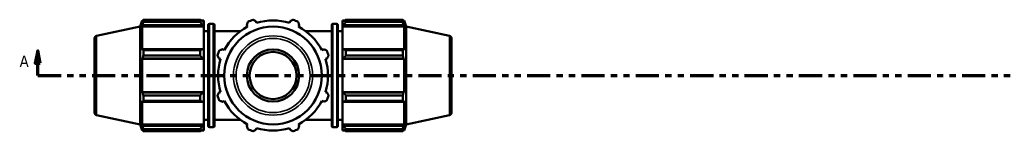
# Model space of a CAD drawing. Header units: inches. Extents: x 0.1 to 62.8, y -23.5 to 44.6.
# Tile 6 of 7: x 21.1 to 36.8, y 32 to 33.8. Entities that reach past the tile are written whole.
import ezdxf

# ---------------------------------------------------------------- set-up
doc = ezdxf.new("R2010")
doc.units = ezdxf.units.IN
doc.header["$MEASUREMENT"] = 0
doc.linetypes.add('DOUBLE_DASH_CHAIN', pattern=[1.2403, 0.6614, -0.0827, 0.1654, -0.0827, 0.1654, -0.0827])
for name, color, linetype, lineweight in [('Section Line (ANSI)', 7, 'DOUBLE_DASH_CHAIN', 70), ('Visible (ANSI)', 7, 'Continuous', 50), ('Visible Narrow (ANSI)', 7, 'Continuous', 35)]:
    doc.layers.add(name, color=color, linetype=linetype, lineweight=lineweight)
doc.styles.add('Label Text (ANSI)', font='tahoma.ttf')

# ---------------------------------------------------------------- blocks, each defined once
blk = doc.blocks.new('2dTransSection0')
at = {"layer": 'Section Line (ANSI)', "linetype": 'Continuous'}
for p, q in [((21.384, 33.322), (21.344, 33.125)), ((21.384, 33.125), (21.384, 33.322)), ((21.423, 33.125), (21.384, 33.322)), ((21.344, 33.125), (21.423, 33.125)), ((21.384, 32.929), (21.384, 33.125)), ((21.384, 32.929), (21.758, 32.929))]:
    blk.add_line(p, q, dxfattribs=at)
at = {"layer": 'Section Line (ANSI)', "linetype": 'DOUBLE_DASH_CHAIN', "ltscale": 0.558869}
blk.add_line((21.384, 32.929), (46.712, 32.929), dxfattribs=at)
at = {"layer": 'Section Line (ANSI)', "linetype": 'Continuous', "flags": 128}
blk.add_lwpolyline([(21.423, 33.125), (21.384, 33.322), (21.344, 33.125), (21.423, 33.125)], dxfattribs=at)
at = {"layer": 'Section Line (ANSI)'}
blk.add_solid([(21.423, 33.125), (21.384, 33.322), (21.344, 33.125), (21.423, 33.125)], dxfattribs=at)
at = {"layer": 'Section Line (ANSI)', "insert": (21.094, 33.066), "char_height": 0.18, "attachment_point": 7, "style": 'Label Text (ANSI)'}
blk.add_mtext('A', dxfattribs=at)

msp = doc.modelspace()

# ---------------------------------------------------------------- linework, layer by layer
at = {"layer": 'Visible (ANSI)'}
for p, q in [((22.3249, 33.5616), (23.0194, 33.7092)), ((23.0194, 33.7092), (23.0513, 33.8075)), ((23.0194, 33.7092), (23.0194, 32.148)), ((23.0513, 33.8075), (23.0513, 33.7668)), ((23.0674, 33.8075), (23.0513, 33.8075)), ((23.0605, 33.7938), (23.0513, 33.7668)), ((23.0513, 33.7082), (23.0605, 33.7333)), ((23.0513, 33.7082), (23.0513, 33.3344)), ((24.0379, 33.7082), (23.0513, 33.7082)), ((23.0605, 33.7333), (24.019, 33.7333)), ((23.0728, 33.8178), (23.9812, 33.8178)), ((23.0728, 33.8178), (23.0728, 33.7836)), ((23.9812, 33.7836), (23.0728, 33.7836)), ((23.9812, 33.7836), (23.9812, 33.8178)), ((24.0379, 33.8075), (23.9976, 33.8075)), ((24.0379, 33.7758), (24.019, 33.7938)), ((24.019, 33.7333), (24.0379, 33.7166)), ((24.0379, 33.7758), (24.0379, 33.8075)), ((24.0379, 33.7758), (24.0379, 33.7166)), ((24.0379, 33.7166), (24.0379, 33.7082)), ((24.0379, 33.3388), (24.0379, 33.7082)), ((24.1115, 32.1232), (24.1115, 33.7341)), ((24.1918, 33.7508), (24.1282, 33.7508)), ((24.2085, 33.7341), (24.2085, 32.1232)), ((24.728, 33.7333), (24.741, 33.7082)), ((24.8826, 33.7668), (24.8741, 33.7938)), ((25.4197, 33.7938), (25.4111, 33.7668)), ((25.5527, 33.7082), (25.5657, 33.7333)), ((26.0852, 32.1232), (26.0852, 33.7341)), ((26.1019, 33.7508), (26.1655, 33.7508)), ((26.1822, 33.7341), (26.1822, 32.1232)), ((26.2559, 33.8075), (26.2559, 33.7758)), ((26.2559, 33.8075), (26.2961, 33.8075)), ((26.2748, 33.7938), (26.2559, 33.7758)), ((26.2559, 33.7166), (26.2559, 33.7758)), ((26.2559, 33.7166), (26.2748, 33.7333)), ((26.2559, 33.7082), (26.2559, 33.7166)), ((26.2559, 33.7082), (26.2559, 33.3388)), ((26.2559, 33.7082), (27.2424, 33.7082)), ((26.2748, 33.7333), (27.2332, 33.7333)), ((26.3126, 33.8178), (26.3126, 33.7836)), ((26.3126, 33.8178), (27.2209, 33.8178)), ((27.2209, 33.7836), (26.3126, 33.7836)), ((27.2209, 33.7836), (27.2209, 33.8178)), ((27.2263, 33.8075), (27.2424, 33.8075)), ((27.2424, 33.7668), (27.2332, 33.7938)), ((27.2332, 33.7333), (27.2424, 33.7082)), ((27.2424, 33.7668), (27.2424, 33.8075)), ((27.2744, 33.7092), (27.2424, 33.8075)), ((27.2424, 33.3344), (27.2424, 33.7082)), ((27.2744, 32.148), (27.2744, 33.7092)), ((27.9688, 33.5616), (27.2744, 33.7092)), ((24.1115, 33.6374), (24.0379, 33.6374)), ((24.6272, 33.6374), (24.2085, 33.6374)), ((26.0852, 33.6374), (25.6665, 33.6374)), ((26.1822, 33.6374), (26.2559, 33.6374)), ((22.2919, 32.3364), (22.2919, 33.5208)), ((28.0019, 33.5208), (28.0019, 32.3364)), ((23.0605, 33.3475), (23.0513, 33.3344)), ((24.019, 33.3475), (23.0605, 33.3475)), ((23.0728, 33.3311), (23.9812, 33.3311)), ((23.0728, 33.3311), (23.0728, 33.2486)), ((23.9812, 33.2486), (23.0728, 33.2486)), ((23.9812, 33.2486), (23.9812, 33.3311)), ((24.0379, 33.3388), (24.019, 33.3475)), ((24.0379, 33.3388), (24.0379, 33.1957)), ((24.3673, 33.3344), (24.3422, 33.3475)), ((25.9515, 33.3475), (25.9264, 33.3344)), ((26.2748, 33.3475), (26.2559, 33.3388)), ((26.2559, 33.1957), (26.2559, 33.3388)), ((27.2332, 33.3475), (26.2748, 33.3475)), ((26.3126, 33.3311), (26.3126, 33.2486)), ((26.3126, 33.3311), (27.2209, 33.3311)), ((27.2209, 33.2486), (26.3126, 33.2486)), ((27.2209, 33.2486), (27.2209, 33.3311)), ((27.2424, 33.3344), (27.2332, 33.3475)), ((23.0513, 33.1929), (23.0605, 33.2014)), ((23.0513, 33.1929), (23.0513, 32.6643)), ((24.0379, 33.1929), (23.0513, 33.1929)), ((23.0605, 33.2014), (24.019, 33.2014)), ((24.019, 33.2014), (24.0379, 33.1957)), ((24.0379, 33.1957), (24.0379, 33.1929)), ((24.0379, 32.6643), (24.0379, 33.1929)), ((24.2816, 33.2014), (24.3087, 33.1929)), ((25.985, 33.1929), (26.0121, 33.2014)), ((26.2559, 33.1957), (26.2748, 33.2014)), ((26.2559, 33.1929), (26.2559, 33.1957)), ((26.2559, 33.1929), (26.2559, 32.6643)), ((26.2559, 33.1929), (27.2424, 33.1929)), ((26.2748, 33.2014), (27.2332, 33.2014)), ((27.2332, 33.2014), (27.2424, 33.1929)), ((27.2424, 32.6643), (27.2424, 33.1929)), ((23.0605, 32.6558), (23.0513, 32.6643)), ((24.0379, 32.6643), (23.0513, 32.6643)), ((24.019, 32.6558), (23.0605, 32.6558)), ((23.0728, 32.6086), (23.9812, 32.6086)), ((23.0728, 32.6086), (23.0728, 32.5261)), ((23.9812, 32.5261), (23.9812, 32.6086)), ((24.0379, 32.6615), (24.019, 32.6558)), ((24.0379, 32.6643), (24.0379, 32.6615)), ((24.0379, 32.6615), (24.0379, 32.5185)), ((24.3087, 32.6643), (24.2816, 32.6558)), ((26.0121, 32.6558), (25.985, 32.6643)), ((26.2559, 32.6615), (26.2559, 32.6643)), ((26.2559, 32.6643), (27.2424, 32.6643)), ((26.2559, 32.5185), (26.2559, 32.6615)), ((26.2748, 32.6558), (26.2559, 32.6615)), ((27.2332, 32.6558), (26.2748, 32.6558)), ((26.3126, 32.6086), (26.3126, 32.5261)), ((26.3126, 32.6086), (27.2209, 32.6086)), ((27.2209, 32.5261), (27.2209, 32.6086)), ((27.2424, 32.6643), (27.2332, 32.6558)), ((23.0513, 32.5228), (23.0513, 32.1491)), ((23.0513, 32.5228), (23.0605, 32.5097)), ((23.0605, 32.5097), (24.019, 32.5097)), ((23.9812, 32.5261), (23.0728, 32.5261)), ((24.019, 32.5097), (24.0379, 32.5185)), ((24.0379, 32.1491), (24.0379, 32.5185)), ((24.3422, 32.5097), (24.3673, 32.5228)), ((25.9264, 32.5228), (25.9515, 32.5097)), ((26.2559, 32.5185), (26.2559, 32.1491)), ((26.2559, 32.5185), (26.2748, 32.5097)), ((26.2748, 32.5097), (27.2332, 32.5097)), ((27.2209, 32.5261), (26.3126, 32.5261)), ((27.2332, 32.5097), (27.2424, 32.5228)), ((27.2424, 32.1491), (27.2424, 32.5228)), ((22.3249, 32.2956), (23.0194, 32.148)), ((27.9688, 32.2956), (27.2744, 32.148)), ((23.0194, 32.148), (23.0513, 32.0498)), ((23.0605, 32.1239), (23.0513, 32.1491)), ((24.0379, 32.1491), (23.0513, 32.1491)), ((24.0379, 32.1407), (24.019, 32.1239)), ((24.1115, 32.2199), (24.0379, 32.2199)), ((24.0379, 32.1491), (24.0379, 32.1407)), ((24.0379, 32.1407), (24.0379, 32.0814)), ((24.6272, 32.2199), (24.2085, 32.2199)), ((24.741, 32.1491), (24.728, 32.1239)), ((25.5657, 32.1239), (25.5527, 32.1491)), ((26.0852, 32.2199), (25.6665, 32.2199)), ((26.1822, 32.2199), (26.2559, 32.2199)), ((26.2559, 32.1407), (26.2559, 32.1491)), ((26.2559, 32.1491), (27.2424, 32.1491)), ((26.2559, 32.0814), (26.2559, 32.1407)), ((26.2748, 32.1239), (26.2559, 32.1407)), ((27.2424, 32.1491), (27.2332, 32.1239)), ((27.2744, 32.148), (27.2424, 32.0498)), ((23.0513, 32.0904), (23.0513, 32.0498)), ((23.0513, 32.0904), (23.0605, 32.0634)), ((23.0674, 32.0498), (23.0513, 32.0498)), ((24.019, 32.1239), (23.0605, 32.1239)), ((23.0728, 32.0736), (23.9812, 32.0736)), ((23.0728, 32.0736), (23.0728, 32.0394)), ((23.9812, 32.0394), (23.0728, 32.0394)), ((23.9812, 32.0394), (23.9812, 32.0736)), ((24.0379, 32.0498), (23.9976, 32.0498)), ((24.019, 32.0634), (24.0379, 32.0814)), ((24.0379, 32.0498), (24.0379, 32.0814)), ((24.1918, 32.1065), (24.1282, 32.1065)), ((24.8741, 32.0634), (24.8826, 32.0904)), ((25.4111, 32.0904), (25.4197, 32.0634)), ((26.1019, 32.1065), (26.1655, 32.1065)), ((26.2559, 32.0814), (26.2559, 32.0498)), ((26.2559, 32.0814), (26.2748, 32.0634)), ((26.2559, 32.0498), (26.2961, 32.0498)), ((27.2332, 32.1239), (26.2748, 32.1239)), ((26.3126, 32.0736), (26.3126, 32.0394)), ((26.3126, 32.0736), (27.2209, 32.0736)), ((27.2209, 32.0394), (26.3126, 32.0394)), ((27.2209, 32.0394), (27.2209, 32.0736)), ((27.2263, 32.0498), (27.2424, 32.0498)), ((27.2332, 32.0634), (27.2424, 32.0904)), ((27.2424, 32.0498), (27.2424, 32.0904))]:
    msp.add_line(p, q, dxfattribs=at)
for radius in [0.7806, 0.4173, 0.3756]:
    msp.add_circle((25.1469, 32.9286), radius, dxfattribs=at)
for centre, radius, start, end in [((24.1282, 33.7341), 0.0167, 90, 180), ((24.1918, 33.7341), 0.0167, 0, 90), ((25.1469, 32.9286), 0.8788, 117.5, 152.5), ((25.1469, 32.9286), 0.945, 109.79198, 115.20802), ((25.1469, 32.9286), 0.8788, 72.5, 107.5), ((25.1469, 32.9286), 0.945, 64.79198, 70.20802), ((25.1469, 32.9286), 0.8788, 27.5, 62.5), ((26.1019, 33.7341), 0.0167, 90, 180), ((26.1655, 33.7341), 0.0167, 0, 90), ((22.3336, 33.5208), 0.0417, 102, 180), ((27.9601, 33.5208), 0.0417, 0, 78), ((25.1469, 32.9286), 0.945, 154.79198, 160.20802), ((25.1469, 32.9286), 0.945, 19.79198, 25.20802), ((25.1469, 32.9286), 0.8788, 162.5, 197.5), ((25.1469, 32.9286), 0.8788, 342.5, 17.5), ((25.1469, 32.9286), 0.945, 199.79198, 205.20802), ((25.1469, 32.9286), 0.945, 334.79198, 340.20802), ((25.1469, 32.9286), 0.8789, 207.5, 242.5), ((25.1469, 32.9286), 0.8789, 297.5, 332.5), ((22.3336, 32.3364), 0.0417, 180, 258), ((27.9601, 32.3364), 0.0417, 282, 0), ((24.1282, 32.1232), 0.0167, 180, 270), ((24.1918, 32.1232), 0.0167, 270, 0), ((25.1469, 32.9286), 0.945, 244.79198, 250.20802), ((25.1469, 32.9286), 0.8788, 252.5, 287.5), ((25.1469, 32.9286), 0.945, 289.79198, 295.20802), ((26.1019, 32.1232), 0.0167, 180, 270), ((26.1655, 32.1232), 0.0167, 270, 0)]:
    msp.add_arc(centre, radius, start, end, dxfattribs=at)
for points, weights in [([(23.0605, 33.7938), (23.0664, 33.8056), (23.0728, 33.8178)], [1.00339674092, 1.00210603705, 1]), ([(23.0728, 33.7836), (23.0664, 33.758), (23.0605, 33.7333)], [1, 1.00210603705, 1.00339674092]), ([(24.019, 33.7938), (24.0008, 33.8056), (23.9812, 33.8178)], [1.00640256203, 1.01226026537, 1.01732091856]), ([(23.9812, 33.7836), (24.0008, 33.758), (24.019, 33.7333)], [1.01732091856, 1.01226026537, 1.00640256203]), ([(24.728, 33.7333), (24.736, 33.758), (24.7444, 33.7836)], [1.00339674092, 1.00210603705, 1]), ([(24.8269, 33.8178), (24.8509, 33.8056), (24.8741, 33.7938)], [1, 1.00210603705, 1.00339674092]), ([(25.4197, 33.7938), (25.4428, 33.8056), (25.4668, 33.8178)], [1.00339674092, 1.00210603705, 1]), ([(25.5493, 33.7836), (25.5577, 33.758), (25.5657, 33.7333)], [1, 1.00210603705, 1.00339674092]), ([(26.3126, 33.8178), (26.2929, 33.8056), (26.2748, 33.7938)], [1.01732091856, 1.01226026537, 1.00640256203]), ([(26.2748, 33.7333), (26.2929, 33.758), (26.3126, 33.7836)], [1.00640256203, 1.01226026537, 1.01732091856]), ([(27.2209, 33.8178), (27.2273, 33.8056), (27.2332, 33.7938)], [1, 1.00210603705, 1.00339674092]), ([(27.2332, 33.7333), (27.2273, 33.758), (27.2209, 33.7836)], [1.00339674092, 1.00210603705, 1]), ([(23.0605, 33.3475), (23.0664, 33.3395), (23.0728, 33.3311)], [1.00339674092, 1.00210603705, 1]), ([(23.0728, 33.2486), (23.0664, 33.2245), (23.0605, 33.2014)], [1, 1.00210603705, 1.00339674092]), ([(24.019, 33.3475), (24.0008, 33.3395), (23.9812, 33.3311)], [1.00640256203, 1.01226026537, 1.01732091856]), ([(23.9812, 33.2486), (24.0008, 33.2245), (24.019, 33.2014)], [1.01732091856, 1.01226026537, 1.00640256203]), ([(24.2816, 33.2014), (24.2699, 33.2245), (24.2577, 33.2486)], [1.00339674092, 1.00210603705, 1]), ([(24.2918, 33.3311), (24.3175, 33.3395), (24.3422, 33.3475)], [1, 1.00210603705, 1.00339674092]), ([(25.9515, 33.3475), (25.9762, 33.3395), (26.0019, 33.3311)], [1.00339674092, 1.00210603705, 1]), ([(26.036, 33.2486), (26.0238, 33.2245), (26.0121, 33.2014)], [1, 1.00210603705, 1.00339674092]), ([(26.3126, 33.3311), (26.2929, 33.3395), (26.2748, 33.3475)], [1.01732091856, 1.01226026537, 1.00640256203]), ([(26.2748, 33.2014), (26.2929, 33.2245), (26.3126, 33.2486)], [1.00640256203, 1.01226026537, 1.01732091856]), ([(27.2209, 33.3311), (27.2273, 33.3395), (27.2332, 33.3475)], [1, 1.00210603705, 1.00339674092]), ([(27.2332, 33.2014), (27.2273, 33.2245), (27.2209, 33.2486)], [1.00339674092, 1.00210603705, 1]), ([(23.0605, 32.6558), (23.0664, 32.6327), (23.0728, 32.6086)], [1.00339674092, 1.00210603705, 1]), ([(24.019, 32.6558), (24.0008, 32.6327), (23.9812, 32.6086)], [1.00640256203, 1.01226026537, 1.01732091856]), ([(24.2577, 32.6086), (24.2699, 32.6327), (24.2816, 32.6558)], [1, 1.00210603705, 1.00339674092]), ([(26.0121, 32.6558), (26.0238, 32.6327), (26.036, 32.6086)], [1.00339674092, 1.00210603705, 1]), ([(26.3126, 32.6086), (26.2929, 32.6327), (26.2748, 32.6558)], [1.01732091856, 1.01226026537, 1.00640256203]), ([(27.2209, 32.6086), (27.2273, 32.6327), (27.2332, 32.6558)], [1, 1.00210603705, 1.00339674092]), ([(23.0728, 32.5261), (23.0664, 32.5178), (23.0605, 32.5097)], [1, 1.00210603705, 1.00339674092]), ([(23.9812, 32.5261), (24.0008, 32.5178), (24.019, 32.5097)], [1.01732091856, 1.01226026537, 1.00640256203]), ([(24.3422, 32.5097), (24.3175, 32.5178), (24.2918, 32.5261)], [1.00339674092, 1.00210603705, 1]), ([(26.0019, 32.5261), (25.9762, 32.5178), (25.9515, 32.5097)], [1, 1.00210603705, 1.00339674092]), ([(26.2748, 32.5097), (26.2929, 32.5178), (26.3126, 32.5261)], [1.00640256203, 1.01226026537, 1.01732091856]), ([(27.2332, 32.5097), (27.2273, 32.5178), (27.2209, 32.5261)], [1.00339674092, 1.00210603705, 1]), ([(23.0605, 32.1239), (23.0664, 32.0993), (23.0728, 32.0736)], [1.00339674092, 1.00210603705, 1]), ([(23.0728, 32.0394), (23.0664, 32.0517), (23.0605, 32.0634)], [1, 1.00210603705, 1.00339674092]), ([(24.019, 32.1239), (24.0008, 32.0993), (23.9812, 32.0736)], [1.00640256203, 1.01226026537, 1.01732091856]), ([(23.9812, 32.0394), (24.0008, 32.0517), (24.019, 32.0634)], [1.01732091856, 1.01226026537, 1.00640256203]), ([(24.7444, 32.0736), (24.736, 32.0993), (24.728, 32.1239)], [1, 1.00210603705, 1.00339674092]), ([(24.8741, 32.0634), (24.8509, 32.0517), (24.8269, 32.0394)], [1.00339674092, 1.00210603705, 1]), ([(25.4668, 32.0394), (25.4428, 32.0517), (25.4197, 32.0634)], [1, 1.00210603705, 1.00339674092]), ([(25.5657, 32.1239), (25.5577, 32.0993), (25.5493, 32.0736)], [1.00339674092, 1.00210603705, 1]), ([(26.3126, 32.0736), (26.2929, 32.0993), (26.2748, 32.1239)], [1.01732091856, 1.01226026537, 1.00640256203]), ([(26.2748, 32.0634), (26.2929, 32.0517), (26.3126, 32.0394)], [1.00640256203, 1.01226026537, 1.01732091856]), ([(27.2209, 32.0736), (27.2273, 32.0993), (27.2332, 32.1239)], [1, 1.00210603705, 1.00339674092]), ([(27.2332, 32.0634), (27.2273, 32.0517), (27.2209, 32.0394)], [1.00339674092, 1.00210603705, 1])]:
    msp.add_rational_spline(points, weights, degree=2, dxfattribs=at)
at = {"layer": 'Visible Narrow (ANSI)'}
for p, q in [((24.1282, 33.7407), (24.1282, 32.1166)), ((24.1918, 32.1166), (24.1918, 33.7407)), ((26.1019, 33.7407), (26.1019, 32.1166)), ((26.1655, 32.1166), (26.1655, 33.7407)), ((22.3249, 33.5538), (22.3249, 32.3034)), ((27.9688, 32.3034), (27.9688, 33.5538))]:
    msp.add_line(p, q, dxfattribs=at)
for radius in [0.633, 0.5922]:
    msp.add_circle((25.1469, 32.9286), radius, dxfattribs=at)

# ---------------------------------------------------------------- block references
at = {"layer": 'Section Line (ANSI)'}
msp.add_blockref('2dTransSection0', (0, 0), dxfattribs=at)

doc.saveas('drawing.dxf')
